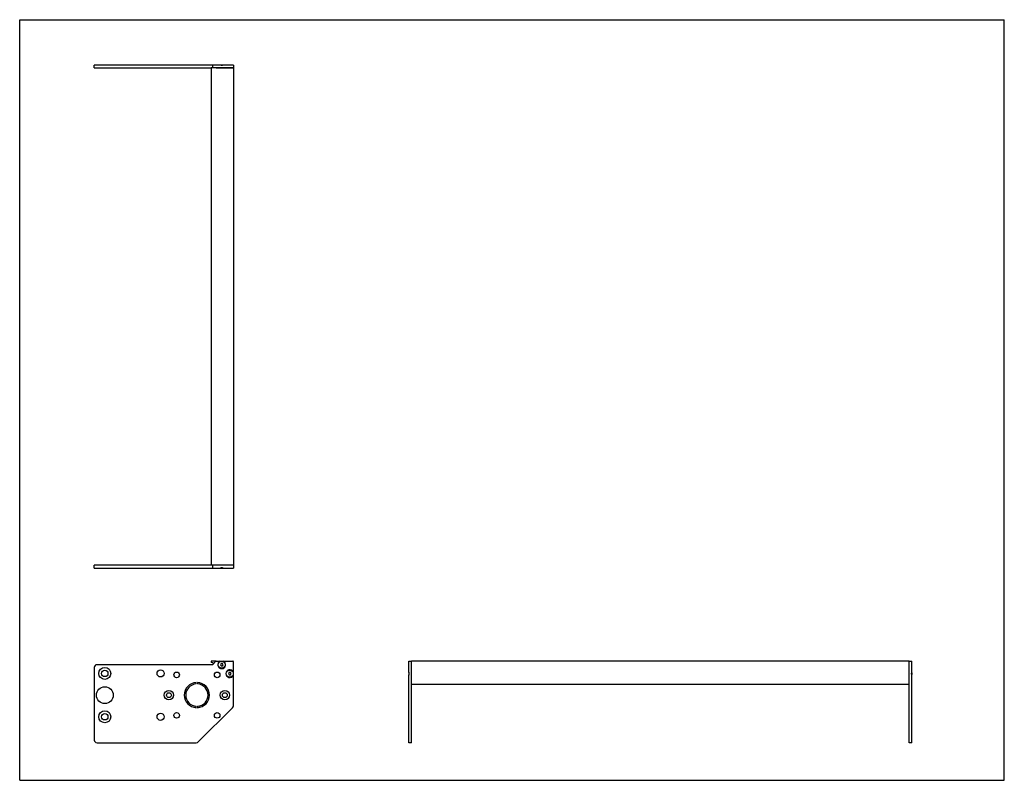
# Model space of a CAD drawing. Header units: inches. Extents: x 0 to 44, y 0 to 34.
import ezdxf

# ---------------------------------------------------------------- set-up
doc = ezdxf.new("R2010")
doc.units = ezdxf.units.IN
doc.header["$LTSCALE"] = 2.42
doc.header["$MEASUREMENT"] = 0
doc.layers.get('0').update_dxf_attribs({"linetype": 'CONTINUOUS'})
for name, color, linetype in [('350539_22_BL3', 7, 'CONTINUOUS'), ('350540_1_BL0', 7, 'CONTINUOUS'), ('350541_1_BL4', 7, 'CONTINUOUS'), ('930410M_1_BL1', 7, 'CONTINUOUS'), ('930410M_1_BL2', 7, 'CONTINUOUS'), ('930410M_1_BL5', 7, 'CONTINUOUS'), ('930410M_1_BL6', 7, 'CONTINUOUS')]:
    doc.layers.add(name, color=color, linetype=linetype)

# ---------------------------------------------------------------- blocks, each defined once
blk = doc.blocks.new('350540_1_BL0', base_point=(10.421, 5.645))
at = {"layer": '350540_1_BL0', "color": 7, "linetype": 'CONTINUOUS'}
for p, q in [((8.55, 9.613), (3.33, 9.613)), ((3.33, 9.488), (3.33, 9.613)), ((3.33, 9.488), (8.958, 9.488)), ((8.609, 9.613), (8.609, 9.488)), ((9.549, 9.613), (8.761, 9.613)), ((9.1, 9.488), (9.549, 9.488)), ((9.549, 9.613), (9.549, 9.488)), ((8.609, 5.167), (8.761, 5.319)), ((8.782, 5.328), (9.519, 5.328)), ((9.549, 3.335), (9.549, 5.298)), ((17.386, 4.839), (17.386, 5.328)), ((17.386, 5.328), (17.511, 5.328)), ((17.511, 1.677), (17.511, 5.328)), ((3.33, 5.042), (3.33, 1.802)), ((8.609, 5.167), (3.455, 5.167)), ((17.386, 1.677), (17.386, 4.697)), ((7.889, 4.307), (7.889, 4.37)), ((7.949, 4.37), (7.949, 4.307)), ((7.889, 3.246), (7.889, 3.309)), ((7.949, 3.309), (7.949, 3.246)), ((9.512, 3.246), (7.98, 1.714)), ((3.455, 1.677), (7.891, 1.677)), ((17.511, 1.677), (17.386, 1.677))]:
    blk.add_line(p, q, dxfattribs=at)
for centre, radius in [((3.803, 4.777), 0.266), ((3.803, 4.777), 0.141), ((6.294, 4.777), 0.158), ((7.014, 4.713), 0.125), ((8.824, 4.713), 0.125), ((3.803, 3.808), 0.375), ((6.669, 3.808), 0.21), ((9.169, 3.808), 0.21), ((6.669, 3.808), 0.109), ((9.169, 3.808), 0.109), ((3.803, 2.839), 0.266), ((3.803, 2.839), 0.141), ((6.294, 2.839), 0.158), ((7.014, 2.903), 0.125), ((8.824, 2.903), 0.125)]:
    blk.add_circle(centre, radius, dxfattribs=at)
for centre, radius, start, end in [((8.782, 5.298), 0.03, 90, 135), ((9.029, 5.168), 0.175, 113.8955, 66.1045), ((9.519, 5.298), 0.03, 0, 90), ((3.455, 5.042), 0.125, 90, 180), ((9.389, 4.768), 0.175, 23.8955, 336.1045), ((7.919, 3.808), 0.562, 93.0572, 266.9428), ((7.919, 3.808), 0.5, 93.4398, 266.5602), ((7.919, 3.808), 0.562, 273.0572, 86.9428), ((7.919, 3.808), 0.5, 273.4398, 86.5602), ((9.424, 3.335), 0.125, 315, 360), ((3.455, 1.802), 0.125, 180, 270), ((7.891, 1.802), 0.125, 270, 315)]:
    blk.add_arc(centre, radius, start, end, dxfattribs=at)
for points, knots in [([(8.958, 9.488), (8.969, 9.493), (8.993, 9.501), (9.029, 9.505), (9.065, 9.501), (9.089, 9.493), (9.1, 9.488)], [0, 0, 0, 0, 0.250033, 0.5, 0.749967, 1, 1, 1, 1]), ([(17.401, 4.768), (17.401, 4.774), (17.401, 4.786), (17.397, 4.81), (17.391, 4.828), (17.386, 4.839)], [0, 0, 0, 0, 0.250097, 0.500219, 1, 1, 1, 1]), ([(17.386, 4.697), (17.391, 4.708), (17.397, 4.726), (17.401, 4.75), (17.401, 4.762), (17.401, 4.768)], [0, 0, 0, 0, 0.49979, 0.749908, 1, 1, 1, 1])]:
    blk.add_open_spline(points, degree=3, knots=knots, dxfattribs=at)
blk = doc.blocks.new('930410M_1_BL1', base_point=(13.315, 4.768))
at = {"layer": '930410M_1_BL1', "color": 7, "linetype": 'CONTINUOUS'}
for p, q in [((9.361, 4.817), (9.332, 4.768)), ((9.332, 4.768), (9.361, 4.719)), ((9.417, 4.817), (9.361, 4.817)), ((9.361, 4.719), (9.417, 4.719)), ((9.446, 4.768), (9.417, 4.817)), ((9.417, 4.719), (9.446, 4.768)), ((17.386, 4.834), (17.386, 4.703)), ((17.398, 4.736), (17.398, 4.8))]:
    blk.add_line(p, q, dxfattribs=at)
blk.add_circle((9.389, 4.768), 0.157, dxfattribs=at)
blk = doc.blocks.new('930410M_1_BL2', base_point=(9.029, 7.255))
at = {"layer": '930410M_1_BL2', "color": 7, "linetype": 'CONTINUOUS'}
for p, q in [((8.964, 9.488), (9.094, 9.488)), ((9.06, 9.5), (8.998, 9.5)), ((9.001, 5.217), (8.972, 5.168)), ((8.972, 5.168), (9.001, 5.119)), ((9.057, 5.217), (9.001, 5.217)), ((9.001, 5.119), (9.057, 5.119)), ((9.086, 5.168), (9.057, 5.217)), ((9.057, 5.119), (9.086, 5.168))]:
    blk.add_line(p, q, dxfattribs=at)
blk.add_circle((9.029, 5.168), 0.157, dxfattribs=at)
blk = doc.blocks.new('350539_22_BL3', base_point=(24.149, 18.068))
at = {"layer": '350539_22_BL3', "color": 7, "linetype": 'CONTINUOUS'}
for p, q in [((8.55, 31.849), (8.55, 9.613)), ((9.549, 31.849), (8.55, 31.849)), ((9.549, 31.849), (9.549, 9.613)), ((9.549, 9.613), (8.55, 9.613)), ((8.782, 5.328), (8.58, 5.328)), ((17.511, 4.347), (17.511, 5.328)), ((39.747, 5.328), (17.511, 5.328)), ((39.747, 4.347), (39.747, 5.328)), ((39.747, 4.287), (17.511, 4.287))]:
    blk.add_line(p, q, dxfattribs=at)
for centre, radius, start, end in [((8.58, 5.298), 0.03, 90, 246.0797), ((7.919, 3.808), 1.6, 62.2081, 66.0797)]:
    blk.add_arc(centre, radius, start, end, dxfattribs=at)
blk = doc.blocks.new('350541_1_BL4', base_point=(21.601, 16.826))
at = {"layer": '350541_1_BL4', "color": 7, "linetype": 'CONTINUOUS'}
for p, q in [((3.33, 31.849), (3.33, 31.974)), ((8.958, 31.974), (3.33, 31.974)), ((3.33, 31.849), (8.55, 31.849)), ((8.609, 31.974), (8.609, 31.849)), ((8.782, 31.849), (9.549, 31.849)), ((9.549, 31.974), (9.1, 31.974)), ((9.549, 31.974), (9.549, 31.849)), ((39.747, 5.328), (39.872, 5.328)), ((39.747, 1.677), (39.747, 5.328)), ((39.872, 4.839), (39.872, 5.328)), ((39.872, 1.677), (39.872, 4.697)), ((39.872, 1.677), (39.747, 1.677))]:
    blk.add_line(p, q, dxfattribs=at)
for points, knots in [([(9.1, 31.974), (9.089, 31.97), (9.065, 31.962), (9.029, 31.958), (8.993, 31.962), (8.969, 31.97), (8.958, 31.974)], [0, 0, 0, 0, 0.250033, 0.5, 0.749967, 1, 1, 1, 1]), ([(39.857, 4.768), (39.857, 4.774), (39.858, 4.786), (39.862, 4.81), (39.868, 4.828), (39.872, 4.839)], [0, 0, 0, 0, 0.250097, 0.50022, 1, 1, 1, 1]), ([(39.872, 4.697), (39.868, 4.708), (39.862, 4.726), (39.858, 4.75), (39.857, 4.762), (39.857, 4.768)], [0, 0, 0, 0, 0.49978, 0.749903, 1, 1, 1, 1])]:
    blk.add_open_spline(points, degree=3, knots=knots, dxfattribs=at)
blk = doc.blocks.new('930410M_1_BL5', base_point=(9.029, 31.969))
at = {"layer": '930410M_1_BL5', "color": 7, "linetype": 'CONTINUOUS'}
for p, q in [((9.094, 31.974), (8.964, 31.974)), ((8.998, 31.963), (9.06, 31.963))]:
    blk.add_line(p, q, dxfattribs=at)
blk = doc.blocks.new('930410M_1_BL6', base_point=(39.867, 4.768))
at = {"layer": '930410M_1_BL6', "color": 7, "linetype": 'CONTINUOUS'}
for p, q in [((39.861, 4.8), (39.861, 4.736)), ((39.872, 4.702), (39.872, 4.833))]:
    blk.add_line(p, q, dxfattribs=at)

msp = doc.modelspace()

# ---------------------------------------------------------------- linework, layer by layer
at = {"color": 7, "linetype": 'CONTINUOUS'}
for p, q in [((0, 0), (0, 34)), ((0, 34), (44, 34)), ((44, 0), (44, 34)), ((0, 0), (44, 0))]:
    msp.add_line(p, q, dxfattribs=at)

# ---------------------------------------------------------------- block references
at = {"layer": '350539_22_BL3'}
msp.add_blockref('350539_22_BL3', (24.149, 18.068), dxfattribs=at)
at = {"layer": '350540_1_BL0'}
msp.add_blockref('350540_1_BL0', (10.421, 5.645), dxfattribs=at)
at = {"layer": '350541_1_BL4'}
msp.add_blockref('350541_1_BL4', (21.601, 16.826), dxfattribs=at)
at = {"layer": '930410M_1_BL1'}
msp.add_blockref('930410M_1_BL1', (13.315, 4.768), dxfattribs=at)
at = {"layer": '930410M_1_BL2'}
msp.add_blockref('930410M_1_BL2', (9.029, 7.255), dxfattribs=at)
at = {"layer": '930410M_1_BL5'}
msp.add_blockref('930410M_1_BL5', (9.029, 31.969), dxfattribs=at)
at = {"layer": '930410M_1_BL6'}
msp.add_blockref('930410M_1_BL6', (39.867, 4.768), dxfattribs=at)

doc.saveas('drawing.dxf')
